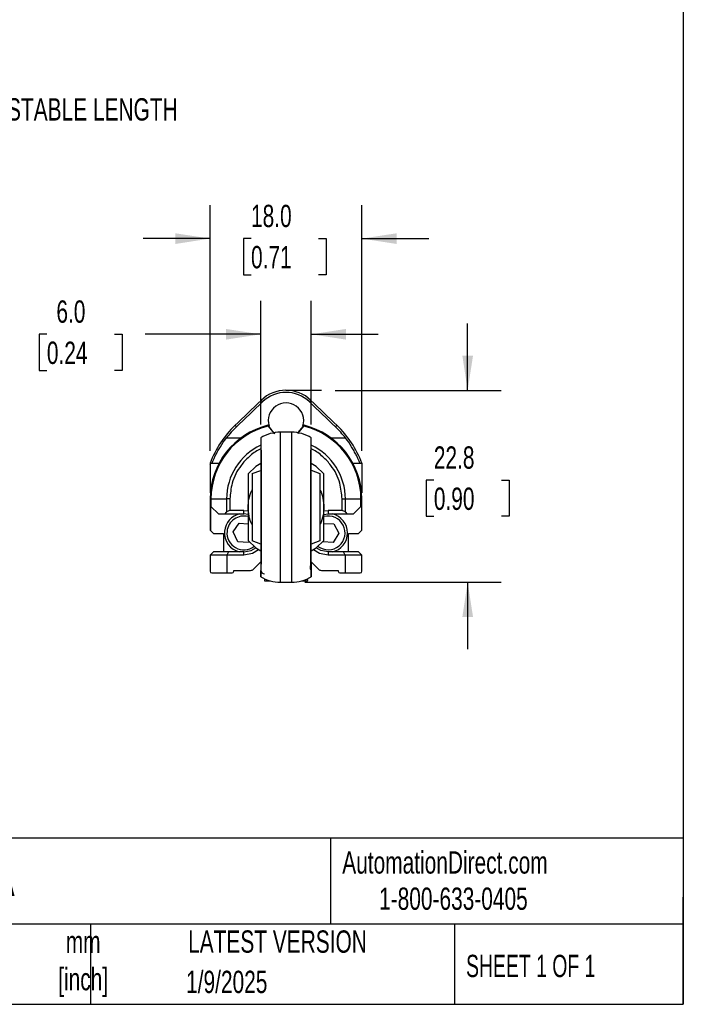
# Model space of a CAD drawing. Header units: millimetres. Extents: x 8 to 341, y 8 to 262.
# Tile 3 of 5: x 263 to 341, y 8 to 125. Entities that reach past the tile are written whole.
import ezdxf

# ---------------------------------------------------------------- set-up
doc = ezdxf.new("R2010")
doc.units = ezdxf.units.MM
doc.header["$LTSCALE"] = 1.25
doc.layers.add('DIMENSIONS', color=140, linetype='Continuous', lineweight=25)
doc.layers.add('TEXT', color=140, linetype='Continuous', lineweight=25)
doc.styles.add('SLDTEXTSTYLE0', font='TXT', dxfattribs={"width": 0.7})
doc.styles.add('SLDTEXTSTYLE1', font='TXT', dxfattribs={"width": 0.65})
doc.dimstyles.new('SLDDIMSTYLE0', dxfattribs={"dimtxt": 2.69751, "dimasz": 4.1275, "dimexe": 0, "dimexo": 0.0625, "dimgap": 0.674377, "dimtad": 0, "dimtih": 1, "dimtoh": 1, "dimrnd": 1e-09, "dimzin": 12, "dimdsep": 46, "dimtxsty": 'SLDTEXTSTYLE0', "dimsah": 1, "dimcen": 0.09, "dimadec": 0, "dimazin": 3, "dimtfac": 1, "dimtmove": 0, "dimatfit": 0, "dimfxl": 0, "dimfrac": 2, "dimtolj": 1, "dimtzin": 12, "dimarcsym": 0})
doc.dimstyles.new('SLDDIMSTYLE6', dxfattribs={"dimtxt": 2.69751, "dimasz": 4.1275, "dimexe": 0, "dimexo": 0.0625, "dimgap": 0.674377, "dimtad": 0, "dimtih": 1, "dimtoh": 1, "dimrnd": 1e-09, "dimzin": 4, "dimdsep": 46, "dimtxsty": 'SLDTEXTSTYLE0', "dimsah": 1, "dimcen": 0.09, "dimadec": 0, "dimazin": 1, "dimtfac": 1, "dimtmove": 0, "dimatfit": 0, "dimfxl": 0, "dimfrac": 2, "dimtolj": 1, "dimtzin": 12, "dimarcsym": 0})

# ---------------------------------------------------------------- blocks, each defined once
blk = doc.blocks.new('_D_13')
at = {"layer": 'DIMENSIONS'}
for p, q in [((315.74, 80.8), (315.74, 88.74)), ((300.01, 80.8), (319.71, 80.8)), ((311.73, 70.14), (310.83, 70.14)), ((310.83, 70.14), (310.83, 65.85)), ((319.75, 70.14), (320.66, 70.14)), ((320.66, 70.14), (320.66, 65.85)), ((310.83, 65.85), (311.73, 65.85)), ((320.66, 65.85), (319.75, 65.85)), ((296.45, 58.03), (319.71, 58.03)), ((315.74, 58.03), (315.74, 50.09))]:
    blk.add_line(p, q, dxfattribs=at)
for points in [[(315.74, 80.8), (316.38, 84.93), (315.11, 84.93)], [(315.74, 58.03), (315.11, 53.9), (316.38, 53.9)]]:
    blk.add_solid(points, dxfattribs=at)
at = {"layer": 'DIMENSIONS', "char_height": 2.646, "attachment_point": 1, "style": 'SLDTEXTSTYLE0'}
for s, insert in [('22.8', (311.73, 74.15)), ('0.90', (311.73, 69.26))]:
    blk.add_mtext(s, dxfattribs=dict(at, insert=insert))
blk = doc.blocks.new('_D_14')
at = {"layer": 'DIMENSIONS'}
for p, q in [((291.2, 76.76), (291.2, 91.42)), ((297.2, 76.76), (297.2, 91.42)), ((265.84, 87.45), (264.94, 87.45)), ((264.94, 87.45), (264.94, 83.17)), ((273.86, 87.45), (274.77, 87.45)), ((274.77, 87.45), (274.77, 83.17)), ((291.2, 87.45), (277.51, 87.45)), ((297.2, 87.45), (305.14, 87.45)), ((264.94, 83.17), (265.84, 83.17)), ((274.77, 83.17), (273.86, 83.17))]:
    blk.add_line(p, q, dxfattribs=at)
for points in [[(291.2, 87.45), (287.07, 88.09), (287.07, 86.82)], [(297.2, 87.45), (301.33, 86.82), (301.33, 88.09)]]:
    blk.add_solid(points, dxfattribs=at)
at = {"layer": 'DIMENSIONS', "char_height": 2.646, "attachment_point": 1, "style": 'SLDTEXTSTYLE0'}
for s, insert in [('6.0', (266.97, 91.47)), ('0.24', (265.84, 86.58))]:
    blk.add_mtext(s, dxfattribs=dict(at, insert=insert))
blk = doc.blocks.new('_D_15')
at = {"layer": 'DIMENSIONS'}
for p, q in [((285.2, 73.63), (285.2, 102.78)), ((303.2, 73.63), (303.2, 102.78)), ((285.2, 98.81), (277.26, 98.81)), ((290.05, 98.81), (289.14, 98.81)), ((289.14, 98.81), (289.14, 94.52)), ((298.06, 98.81), (298.97, 98.81)), ((298.97, 98.81), (298.97, 94.52)), ((303.2, 98.81), (311.13, 98.81)), ((289.14, 94.52), (290.05, 94.52)), ((298.97, 94.52), (298.06, 94.52))]:
    blk.add_line(p, q, dxfattribs=at)
for points in [[(285.2, 98.81), (281.07, 99.44), (281.07, 98.17)], [(303.2, 98.81), (307.32, 98.17), (307.32, 99.44)]]:
    blk.add_solid(points, dxfattribs=at)
at = {"layer": 'DIMENSIONS', "char_height": 2.646, "attachment_point": 1, "style": 'SLDTEXTSTYLE0'}
for s, insert in [('18.0', (290.05, 102.82)), ('0.71', (290.05, 97.93))]:
    blk.add_mtext(s, dxfattribs=dict(at, insert=insert))

msp = doc.modelspace()

# ---------------------------------------------------------------- linework, layer by layer
for p, q in [((291.245, 79.608), (291.413, 79.434)), ((296.983, 79.434), (297.151, 79.608)), ((288.315, 76.454), (288.148, 76.629)), ((292.071, 76.655), (292.055, 76.651)), ((292.093, 76.552), (292.781, 75.672)), ((292.148, 76.675), (292.148, 76.746)), ((292.172, 76.59), (292.164, 76.607)), ((292.196, 76.527), (292.18, 76.57)), ((295.621, 75.677), (296.304, 76.552)), ((296.193, 76.516), (295.658, 75.821)), ((296.216, 76.57), (296.2, 76.527)), ((296.232, 76.607), (296.224, 76.59)), ((296.248, 76.746), (296.248, 76.675)), ((296.341, 76.651), (296.325, 76.655)), ((300.248, 76.629), (300.081, 76.454)), ((287.138, 75.145), (288.844, 75.145)), ((291.198, 75.177), (291.198, 58.686)), ((294.86, 75.832), (293.536, 75.832)), ((293.536, 58.032), (293.536, 75.832)), ((294.86, 75.832), (294.86, 58.032)), ((297.198, 58.686), (297.198, 75.177)), ((299.552, 75.145), (301.258, 75.145)), ((291.265, 73.682), (291.265, 60.182)), ((297.131, 60.182), (297.131, 73.682)), ((285.198, 72.039), (285.198, 68.645)), ((285.249, 72.145), (285.41, 72.145)), ((285.41, 72.145), (286.256, 72.145)), ((290.198, 70.932), (291.198, 71.302)), ((297.198, 71.336), (298.198, 70.932)), ((302.14, 72.145), (302.986, 72.145)), ((302.986, 72.145), (303.147, 72.145)), ((303.197, 72.041), (303.197, 68.645)), ((285.304, 67.911), (285.198, 67.911)), ((285.198, 67.911), (285.198, 64.202)), ((285.304, 67.911), (287.157, 67.911)), ((285.304, 67.911), (285.304, 67.026)), ((287.551, 67.911), (287.157, 67.911)), ((287.157, 67.911), (287.157, 66.34)), ((287.551, 67.911), (287.551, 66.532)), ((300.845, 66.532), (300.845, 67.911)), ((300.845, 67.911), (301.239, 67.911)), ((301.239, 66.34), (301.239, 67.911)), ((301.239, 67.911), (303.092, 67.911)), ((303.092, 67.026), (303.092, 67.911)), ((303.092, 67.911), (303.198, 67.911)), ((303.197, 68.645), (303.168, 68.645)), ((303.198, 64.202), (303.198, 67.911)), ((285.229, 67.101), (285.229, 64.171)), ((285.229, 67.101), (285.304, 67.026)), ((285.304, 67.026), (286.198, 66.132)), ((302.198, 66.132), (303.092, 67.026)), ((303.092, 67.026), (303.167, 67.101)), ((303.167, 67.101), (303.167, 64.171)), ((286.198, 66.132), (286.995, 66.132)), ((286.995, 66.132), (287.157, 66.34)), ((286.995, 66.132), (289.198, 66.132)), ((289.198, 66.532), (287.551, 66.532)), ((289.198, 66.532), (289.708, 66.482)), ((289.198, 66.132), (289.198, 66.532)), ((289.703, 66.074), (289.198, 66.132)), ((298.692, 66.483), (299.198, 66.532)), ((298.693, 66.074), (299.198, 66.132)), ((300.845, 66.532), (299.198, 66.532)), ((299.198, 66.532), (299.198, 66.132)), ((299.198, 66.132), (301.401, 66.132)), ((301.239, 66.34), (301.401, 66.132)), ((301.401, 66.132), (302.198, 66.132)), ((287.933, 63.994), (288.663, 65.034)), ((288.663, 65.034), (289.698, 64.942)), ((298.607, 65.006), (299.876, 64.956)), ((299.876, 64.956), (300.467, 63.832)), ((285.198, 64.202), (285.229, 64.171)), ((285.229, 64.171), (285.598, 63.802)), ((285.598, 63.802), (286.798, 63.802)), ((286.798, 63.802), (286.798, 61.632)), ((288.468, 62.842), (287.933, 63.994)), ((300.467, 63.832), (299.789, 62.758)), ((301.598, 63.802), (302.798, 63.802)), ((301.598, 61.632), (301.598, 63.802)), ((302.798, 63.802), (303.167, 64.171)), ((303.167, 64.171), (303.198, 64.202)), ((289.733, 62.73), (288.468, 62.842)), ((289.81, 62.839), (289.733, 62.73)), ((291.198, 62.528), (290.198, 62.932)), ((298.198, 62.932), (297.198, 62.562)), ((299.789, 62.758), (298.555, 62.806)), ((285.598, 61.652), (285.198, 61.252)), ((285.598, 61.632), (285.198, 61.232)), ((285.198, 61.252), (285.198, 61.232)), ((285.198, 61.232), (285.198, 59.332)), ((287.198, 61.232), (285.198, 61.232)), ((286.798, 61.652), (285.598, 61.652)), ((287.364, 61.632), (285.598, 61.632)), ((287.364, 61.632), (287.198, 61.232)), ((287.198, 61.232), (287.198, 59.132)), ((289.198, 61.232), (287.198, 61.232)), ((289.198, 61.632), (287.364, 61.632)), ((289.198, 61.232), (289.198, 61.632)), ((299.198, 61.632), (299.198, 61.232)), ((301.032, 61.632), (299.198, 61.632)), ((301.198, 61.232), (299.198, 61.232)), ((301.198, 61.232), (301.032, 61.632)), ((302.798, 61.632), (301.032, 61.632)), ((301.198, 61.232), (301.198, 59.132)), ((303.198, 61.232), (301.198, 61.232)), ((302.798, 61.652), (301.598, 61.652)), ((303.198, 61.252), (302.798, 61.652)), ((303.198, 61.232), (302.798, 61.632)), ((303.198, 61.232), (303.198, 61.252)), ((303.198, 59.332), (303.198, 61.232)), ((290.344, 59.578), (291.198, 60.432)), ((297.198, 60.432), (298.052, 59.578)), ((285.398, 59.132), (287.198, 59.132)), ((287.198, 59.132), (287.798, 59.132)), ((287.998, 59.432), (289.991, 59.432)), ((287.998, 59.332), (287.998, 59.432)), ((291.648, 58.447), (291.648, 58.202)), ((296.748, 58.202), (296.748, 58.447)), ((298.405, 59.432), (300.398, 59.432)), ((300.398, 59.432), (300.398, 59.332)), ((300.598, 59.132), (301.198, 59.132)), ((301.198, 59.132), (302.998, 59.132)), ((291.648, 58.202), (292.31, 58.202)), ((293.536, 58.032), (294.86, 58.032)), ((296.086, 58.202), (296.748, 58.202)), ((296.748, 58.202), (296.839, 58.368))]:
    msp.add_line(p, q)
at = {"flags": 128}
for points in [[(291.198, 72.128), (290.634, 71.758), (289.698, 70.9)], [(298.698, 70.9), (297.762, 71.758), (297.198, 72.128)], [(289.198, 61.632), (290.059, 61.803), (290.605, 62.126)], [(289.698, 62.963), (290.634, 62.105), (291.198, 61.736)], [(297.198, 61.736), (297.762, 62.105), (298.698, 62.963)], [(299.198, 61.632), (298.337, 61.803), (297.791, 62.126)], [(290.946, 61.89), (290.212, 61.433), (289.198, 61.232)], [(299.198, 61.232), (298.184, 61.433), (297.45, 61.89)]]:
    msp.add_lwpolyline(points, dxfattribs=at)
for centre, radius, start, end in [((294.198, 76.552), 4.25, 45.98771, 134.01229), ((-403.568, 798.799), 1000, 313.766056, 314.012283), ((294.198, 76.552), 4.008, 45.98772, 134.01228), ((991.964, 798.799), 1000, 225.987717, 226.233944), ((-403.568, 798.799), 1000.242, 313.766056, 314.012283), ((294.198, 77.202), 2.1, 343.02355, 196.7957), ((991.964, 798.799), 1000.242, 225.987717, 226.233944), ((294.198, 67.911), 9, 103.77775, 180), ((296.498, 67.911), 12.072, 133.76606, 159.40431), ((294.198, 67.911), 8.894, 103.69386, 180), ((296.498, 67.911), 11.829, 133.76606, 142.29907), ((292.078, 76.555), 0.1, 21.35167, 103.77775), ((292.127, 76.472), 0.0878, 30.132, 113.10695), ((296.269, 76.472), 0.0878, 66.89305, 149.868), ((296.318, 76.555), 0.1, 76.22225, 158.64833), ((294.198, 67.911), 8.894, 360, 76.30614), ((294.198, 67.911), 9, 360, 76.22225), ((291.898, 67.911), 11.829, 37.70093, 46.23394), ((291.898, 67.911), 12.072, 20.60318, 46.23394), ((293.536, 71.332), 4.5, 90, 121.29712), ((294.86, 71.332), 4.5, 58.70288, 90), ((294.198, 67.911), 7.041, 115.22005, 180), ((294.198, 67.911), 7.041, 360, 64.77995), ((289.198, 63.882), 2.3, 101.96875, 174.92851), ((287.551, 66.032), 0.5, 90, 142), ((289.198, 63.882), 2, 75.20678, 174.92851), ((299.198, 63.882), 2, 232.97652, 104.59971), ((299.198, 63.882), 2.3, 281.96875, 78.03125), ((300.845, 66.032), 0.5, 38, 90), ((289.198, 63.882), 2.3, 174.92851, 258.03125), ((289.198, 63.882), 2, 174.92851, 307.02348), ((285.398, 59.332), 0.2, 180, 270), ((287.798, 59.332), 0.2, 270, 0), ((289.991, 59.932), 0.5, 270, 315), ((291.628, 59.469), 0.43, 183.02366, 272.73389), ((293.536, 62.532), 4.5, 238.70288, 270), ((294.86, 62.532), 4.5, 270, 301.29712), ((298.405, 59.932), 0.5, 225, 270), ((300.598, 59.332), 0.2, 180, 270), ((302.998, 59.332), 0.2, 270, 0)]:
    msp.add_arc(centre, radius, start, end)
for points, knots in [([(292.093, 76.552), (292.088, 76.564), (292.079, 76.587), (292.068, 76.615), (292.061, 76.636), (292.056, 76.65), (292.055, 76.651), (292.055, 76.652)], [0, 0, 0, 0, 0.187409, 0.3826598, 0.58437, 0.7908143, 1, 1, 1, 1]), ([(292.203, 76.516), (292.271, 76.359), (292.358, 76.209), (292.573, 75.926), (292.701, 75.793), (292.857, 75.671)], [0, 0, 0, 0, 0.5, 0.5, 1, 1, 1, 1]), ([(296.341, 76.652), (296.341, 76.651), (296.34, 76.65), (296.335, 76.636), (296.328, 76.615), (296.317, 76.587), (296.308, 76.564), (296.304, 76.552)], [0, 0, 0, 0, 0.2091856, 0.41563, 0.6173401, 0.812591, 1, 1, 1, 1]), ([(285.41, 72.145), (285.413, 72.145), (285.425, 72.168), (285.465, 72.257), (285.495, 72.325), (285.571, 72.497), (285.618, 72.602), (285.731, 72.847), (285.796, 72.983), (285.945, 73.278), (286.03, 73.438), (286.213, 73.767), (286.313, 73.937), (286.636, 74.458), (286.876, 74.806), (287.138, 75.145)], [0, 0, 0, 0, 0.125, 0.125, 0.25, 0.25, 0.375, 0.375, 0.5, 0.5, 0.625, 0.625, 0.75, 0.75, 1, 1, 1, 1]), ([(302.986, 72.145), (302.983, 72.145), (302.971, 72.168), (302.931, 72.257), (302.901, 72.325), (302.825, 72.497), (302.778, 72.602), (302.665, 72.847), (302.6, 72.983), (302.451, 73.278), (302.366, 73.438), (302.183, 73.767), (302.083, 73.937), (301.76, 74.458), (301.52, 74.806), (301.258, 75.145)], [0, 0, 0, 0, 0.125, 0.125, 0.25, 0.25, 0.375, 0.375, 0.5, 0.5, 0.625, 0.625, 0.75, 0.75, 1, 1, 1, 1]), ([(291.198, 73.825), (291.155, 73.809), (290.641, 73.616), (289.829, 72.965), (288.618, 71.697), (287.723, 69.961), (287.604, 68.539), (287.551, 67.911)], [0, 0, 0, 0, 0.018789, 0.2256697, 0.4164043, 0.7423317, 1, 1, 1, 1]), ([(300.845, 67.911), (300.792, 68.539), (300.673, 69.961), (299.778, 71.697), (298.567, 72.965), (297.755, 73.616), (297.241, 73.809), (297.198, 73.825)], [0, 0, 0, 0, 0.2576683, 0.5835957, 0.7743303, 0.981211, 1, 1, 1, 1]), ([(289.698, 70.9), (289.698, 70.301), (289.698, 69.684), (289.698, 68.695), (289.698, 68.351), (289.698, 67.65), (289.698, 67.295), (289.698, 66.932)], [0, 0, 0, 0, 0.5, 0.5, 0.75, 0.75, 1, 1, 1, 1]), ([(290.198, 70.932), (290.198, 70.932), (290.198, 70.891), (290.198, 70.652), (290.198, 70.452), (290.198, 69.972), (290.198, 69.782), (290.198, 69.342), (290.198, 69.091), (290.198, 68.537), (290.198, 68.234), (290.198, 67.598), (290.198, 67.265), (290.198, 66.598), (290.198, 66.265), (290.198, 65.629), (290.198, 65.326), (290.198, 64.773), (290.198, 64.522), (290.198, 64.081), (290.198, 63.892), (290.198, 63.412), (290.198, 63.211), (290.198, 62.972), (290.198, 62.932), (290.198, 62.932)], [0, 0, 0, 0, 0.125, 0.125, 0.25, 0.25, 0.3125, 0.3125, 0.375, 0.375, 0.4375, 0.4375, 0.5, 0.5, 0.5625, 0.5625, 0.625, 0.625, 0.6875, 0.6875, 0.75, 0.75, 0.875, 0.875, 1, 1, 1, 1]), ([(298.198, 70.932), (298.198, 70.932), (298.198, 70.891), (298.198, 70.652), (298.198, 70.452), (298.198, 69.972), (298.198, 69.782), (298.198, 69.342), (298.198, 69.091), (298.198, 68.537), (298.198, 68.234), (298.198, 67.598), (298.198, 67.265), (298.198, 66.598), (298.198, 66.265), (298.198, 65.629), (298.198, 65.326), (298.198, 64.773), (298.198, 64.522), (298.198, 64.081), (298.198, 63.892), (298.198, 63.412), (298.198, 63.211), (298.198, 62.972), (298.198, 62.932), (298.198, 62.932)], [0, 0, 0, 0, 0.125, 0.125, 0.25, 0.25, 0.3125, 0.3125, 0.375, 0.375, 0.4375, 0.4375, 0.5, 0.5, 0.5625, 0.5625, 0.625, 0.625, 0.6875, 0.6875, 0.75, 0.75, 0.875, 0.875, 1, 1, 1, 1]), ([(298.698, 66.932), (298.698, 67.294), (298.698, 67.65), (298.698, 68.347), (298.698, 68.692), (298.698, 69.683), (298.698, 70.301), (298.698, 70.9)], [0, 0, 0, 0, 0.25, 0.25, 0.5, 0.5, 1, 1, 1, 1]), ([(289.698, 66.932), (289.721, 67.247), (289.773, 67.958), (289.987, 68.674), (290.182, 68.963), (290.198, 68.988)], [0, 0, 0, 0, 0.4219253, 0.9509793, 1, 1, 1, 1]), ([(298.198, 68.992), (298.212, 68.971), (298.39, 68.706), (298.611, 68.001), (298.669, 67.285), (298.698, 66.932)], [0, 0, 0, 0, 0.0421622, 0.52784, 1, 1, 1, 1]), ([(290.198, 64.872), (290.184, 64.893), (290.006, 65.158), (289.785, 65.862), (289.727, 66.578), (289.698, 66.932)], [0, 0, 0, 0, 0.0421622, 0.52784, 1, 1, 1, 1]), ([(289.698, 66.932), (289.698, 66.569), (289.698, 66.214), (289.698, 65.516), (289.698, 65.172), (289.698, 64.18), (289.698, 63.563), (289.698, 62.963)], [0, 0, 0, 0, 0.25, 0.25, 0.5, 0.5, 1, 1, 1, 1]), ([(298.698, 66.932), (298.675, 66.616), (298.623, 65.905), (298.409, 65.19), (298.214, 64.9), (298.198, 64.876)], [0, 0, 0, 0, 0.4219253, 0.9509793, 1, 1, 1, 1]), ([(298.698, 62.963), (298.698, 63.563), (298.698, 64.179), (298.698, 65.168), (298.698, 65.513), (298.698, 66.213), (298.698, 66.569), (298.698, 66.932)], [0, 0, 0, 0, 0.5, 0.5, 0.75, 0.75, 1, 1, 1, 1]), ([(297.196, 59.438), (297.141, 59.512), (297.07, 59.608), (297.131, 60.023), (297.15, 60.152), (297.158, 60.196), (297.162, 60.212), (297.164, 60.22), (297.166, 60.225), (297.167, 60.227), (297.168, 60.229), (297.17, 60.231), (297.172, 60.232), (297.177, 60.225), (297.186, 60.152), (297.192, 59.954), (297.196, 59.608), (297.198, 59.177), (297.198, 58.776), (297.198, 58.589), (297.198, 58.756), (297.198, 59.222), (297.198, 59.446)], [0, 0, 0, 0, 0.11530893, 0.1503374, 0.16041074, 0.16350449, 0.16458191, 0.16538171, 0.16570381, 0.16599823, 0.16629211, 0.16661329, 0.16741636, 0.16851521, 0.17648136, 0.21179376, 0.2755301, 0.37009009, 0.4966424, 0.65383674, 0.83276712, 1, 1, 1, 1]), ([(291.198, 59.446), (291.198, 59.222), (291.198, 58.756), (291.198, 58.587), (291.198, 58.783), (291.198, 59.109), (291.199, 59.372), (291.2, 59.438)], [0, 0, 0, 0, 0.24846254, 0.51430438, 0.74785239, 0.93587468, 1, 1, 1, 1])]:
    msp.add_open_spline(points, degree=3, knots=knots)
for points in [[(292.172, 76.592), (292.172, 76.592), (292.182, 76.564), (292.203, 76.516)], [(296.193, 76.516), (296.214, 76.564), (296.224, 76.592), (296.224, 76.592)], [(285.198, 72.158), (285.198, 72.119), (285.198, 72.079), (285.198, 72.039)], [(285.198, 72.039), (285.228, 72.11), (285.245, 72.145), (285.249, 72.145)], [(303.147, 72.145), (303.151, 72.145), (303.168, 72.11), (303.197, 72.041)], [(303.197, 72.159), (303.197, 72.12), (303.197, 72.081), (303.197, 72.041)]]:
    msp.add_open_spline(points, degree=3)
at = {"layer": 'DIMENSIONS'}
msp.add_line((294.198, 80.802), (298.419, 80.802), dxfattribs=at)
at = {"layer": 'TEXT'}
for p, q in [((341.312, 261.938), (341.312, 7.937)), ((341.312, 27.658), (7.937, 27.658)), ((299.469, 27.658), (299.469, 17.462)), ((341.312, 7.937), (341.312, 20.637)), ((341.312, 17.462), (7.937, 17.462)), ((271.015, 17.462), (271.015, 7.937)), ((314.186, 17.462), (314.186, 7.937)), ((7.937, 7.937), (341.312, 7.937))]:
    msp.add_line(p, q, dxfattribs=at)

# ---------------------------------------------------------------- texts
at = {"color": 179, "linetype": 'Continuous', "lineweight": 18, "char_height": 2.64583, "attachment_point": 1, "style": 'SLDTEXTSTYLE0'}
for s, insert in [('AutomationDirect.com', (300.869, 26.096)), ('1-800-633-0405', (305.239, 21.796))]:
    msp.add_mtext(s, dxfattribs=dict(at, insert=insert))
at = {"layer": 'DIMENSIONS', "insert": (248.457, 119.876), "char_height": 2.64583, "attachment_point": 1, "style": 'SLDTEXTSTYLE0'}
msp.add_mtext('%%p^J5MM ADJUSTABLE LENGTH', dxfattribs=at)
at = {"layer": 'TEXT'}
for s, insert, char_height, attachment_point, style in [('LCR-18P-0350-D5-1A', (219.377, 25.428), 4.63021, 1, 'SLDTEXTSTYLE0'), ('LATEST VERSION', (293.19, 16.705), 2.64583, 2, 'SLDTEXTSTYLE0'), ('mm^J[inch]', (270.146, 16.661), 2.6458, 2, 'SLDTEXTSTYLE0'), ('SHEET 1 OF 1', (315.552, 13.814), 2.64583, 1, 'SLDTEXTSTYLE1'), ('1/9/2025', (287.174, 11.921), 2.6458, 2, 'SLDTEXTSTYLE0')]:
    msp.add_mtext(s, dxfattribs=dict(at, insert=insert, char_height=char_height, attachment_point=attachment_point, style=style))

# ---------------------------------------------------------------- dimensions: what is measured, and where the dimension line sits
at = {"layer": 'DIMENSIONS'}
for base, p1, p2, picture, middle in [((303.197, 98.809), (285.198, 72.039), (303.197, 72.041), '_D_15', (294.054, 98.809)), ((291.198, 87.452), (297.198, 75.177), (291.198, 75.177), '_D_14', (269.852, 87.452))]:
    dim = msp.add_linear_dim(base=base, p1=p1, p2=p2, dimstyle='SLDDIMSTYLE6', dxfattribs=at)
    dim.commit()
    dim.dimension.update_dxf_attribs({"geometry": picture, "text_midpoint": middle, "dimtype": 160})
dim = msp.add_linear_dim(base=(315.742, 80.802), p1=(294.86, 58.032), p2=(298.419, 80.802), angle=90, dimstyle='SLDDIMSTYLE0', dxfattribs=at)
dim.commit()
dim.dimension.update_dxf_attribs({"geometry": '_D_13', "text_midpoint": (315.742, 70.139), "dimtype": 160})

doc.saveas('drawing.dxf')
